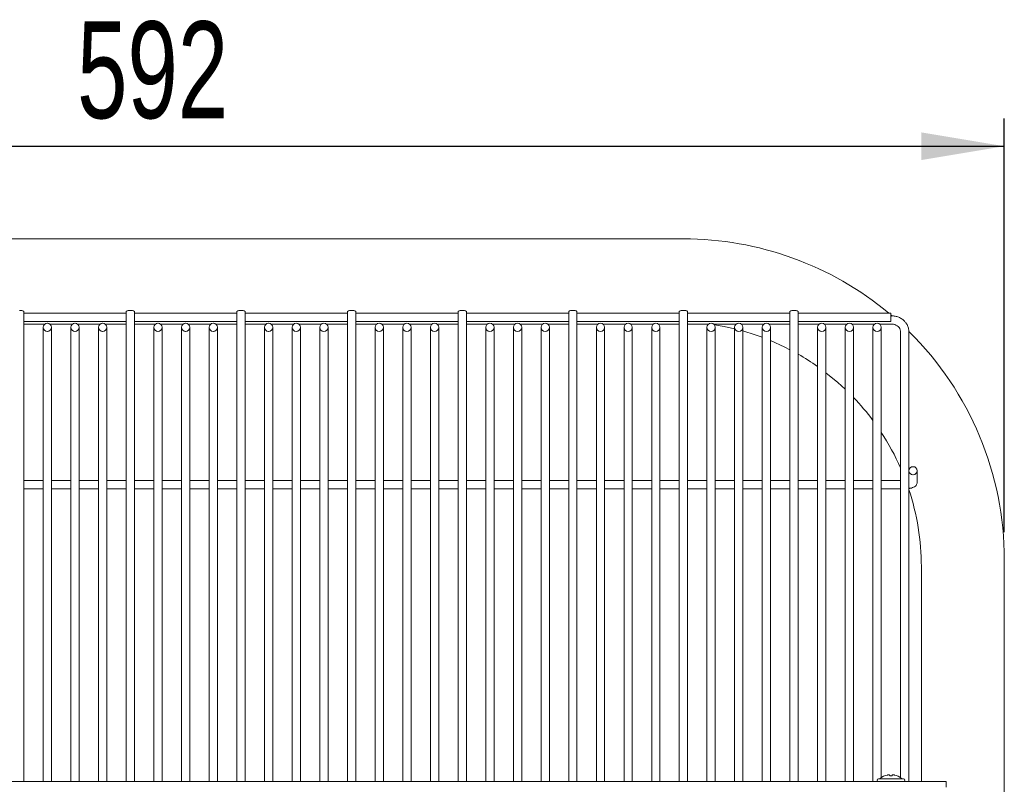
# Model space of a CAD drawing. Header units: millimetres. Extents: x 0 to 553, y -4 to 396.
# Tile 4 of 32: x 82 to 117, y 60 to 87. Entities that reach past the tile are written whole.
import ezdxf

# ---------------------------------------------------------------- set-up
doc = ezdxf.new("R2010")
doc.units = ezdxf.units.MM
doc.layers.add('TEMP', color=7, linetype='Continuous')
doc.styles.add('SLDTEXTSTYLE2', font='TXT', dxfattribs={"width": 0.7})
doc.dimstyles.new('SLDDIMSTYLE0', dxfattribs={"dimtxt": 3.5, "dimasz": 3, "dimexe": 0, "dimexo": 0.0625, "dimgap": 0.875, "dimtad": 2, "dimlfac": 10, "dimrnd": 1e-09, "dimzin": 12, "dimdsep": 46, "dimtxsty": 'SLDTEXTSTYLE2', "dimsah": 1, "dimcen": 0.09, "dimadec": 0, "dimazin": 3, "dimtfac": 1, "dimtofl": 0, "dimtmove": 0, "dimatfit": 3, "dimfxl": 0, "dimfrac": 2, "dimtolj": 1, "dimtzin": 12, "dimarcsym": 0})

# ---------------------------------------------------------------- blocks, each defined once
blk = doc.blocks.new('_D_4')
at = {"layer": 'TEMP'}
for p, q in [((57.916, 68.963), (57.916, 83.912)), ((117.116, 68.963), (117.116, 83.912)), ((57.916, 82.912), (117.116, 82.912))]:
    blk.add_line(p, q, dxfattribs=at)
for points in [[(57.916, 82.912), (60.916, 82.412), (60.916, 83.412)], [(117.116, 82.912), (114.116, 83.412), (114.116, 82.412)]]:
    blk.add_solid(points, dxfattribs=at)
at = {"layer": 'TEMP', "insert": (83.591, 87.424, -5.171), "char_height": 3.5, "attachment_point": 1, "style": 'SLDTEXTSTYLE2'}
blk.add_mtext('592', dxfattribs=at)

msp = doc.modelspace()

# ---------------------------------------------------------------- linework, layer by layer
at = {"color": 7, "linetype": 'Continuous', "lineweight": 15}
for p, q in [((105.5165, 79.563), (69.5165, 79.563)), ((81.5145, 76.9681), (81.5185, 76.9681)), ((81.6665, 76.936), (81.6665, 59.943)), ((85.3665, 59.943), (85.3665, 76.936)), ((85.5145, 76.9681), (85.5185, 76.9681)), ((85.6665, 76.936), (85.6665, 59.943)), ((89.3665, 59.943), (89.3665, 76.936)), ((89.5145, 76.9681), (89.5185, 76.9681)), ((89.6665, 76.936), (89.6665, 59.943)), ((93.3665, 59.943), (93.3665, 76.936)), ((93.5145, 76.9681), (93.5185, 76.9681)), ((93.6665, 76.936), (93.6665, 59.943)), ((97.3665, 59.943), (97.3665, 76.936)), ((97.5145, 76.9681), (97.5185, 76.9681)), ((97.6665, 76.936), (97.6665, 59.943)), ((101.3665, 59.943), (101.3665, 76.936)), ((101.5145, 76.9681), (101.5185, 76.9681)), ((101.6665, 76.936), (101.6665, 59.943)), ((105.3665, 59.943), (105.3665, 76.936)), ((105.5145, 76.9681), (105.5185, 76.9681)), ((105.6665, 76.936), (105.6665, 59.943)), ((109.3665, 59.943), (109.3665, 76.936)), ((109.5145, 76.9681), (109.5185, 76.9681)), ((109.6665, 76.936), (109.6665, 59.943)), ((85.3665, 76.8746), (81.6665, 76.8746)), ((81.6665, 76.5738), (85.3665, 76.5738)), ((89.3665, 76.8746), (85.6665, 76.8746)), ((85.6665, 76.5738), (89.3665, 76.5738)), ((93.3665, 76.8746), (89.6665, 76.8746)), ((89.6665, 76.5738), (93.3665, 76.5738)), ((97.3665, 76.8746), (93.6665, 76.8746)), ((93.6665, 76.5738), (97.3665, 76.5738)), ((101.3665, 76.8746), (97.6665, 76.8746)), ((97.6665, 76.5738), (101.3665, 76.5738)), ((105.3665, 76.8746), (101.6665, 76.8746)), ((101.6665, 76.5738), (105.3665, 76.5738)), ((109.3665, 76.8746), (105.6665, 76.8746)), ((105.6665, 76.5738), (109.3665, 76.5738)), ((113.0165, 76.8746), (109.6665, 76.8746)), ((109.6665, 76.5738), (113.0165, 76.5738)), ((113.0165, 76.8746), (113.0165, 76.7586)), ((113.0675, 76.7688), (113.0165, 76.8123)), ((113.0665, 76.7758), (113.0165, 76.7758)), ((113.0165, 76.7586), (113.0165, 76.7547)), ((113.0165, 76.7547), (113.0165, 76.5782)), ((113.0165, 76.5782), (113.0165, 76.5773)), ((113.0165, 76.5773), (113.0165, 76.5738)), ((81.6665, 76.475), (82.4163, 76.475)), ((82.3665, 76.3631), (82.3665, 76.367)), ((82.3665, 75.9951), (82.3665, 76.3631)), ((82.5145, 76.5114), (82.5185, 76.5114)), ((82.5145, 76.2186), (82.5185, 76.2186)), ((82.6167, 76.475), (83.4163, 76.475)), ((82.6665, 76.3631), (82.6665, 76.367)), ((82.6665, 76.3631), (82.6665, 75.9951)), ((83.3665, 76.3631), (83.3665, 76.367)), ((83.3665, 75.9951), (83.3665, 76.3631)), ((83.5145, 76.5114), (83.5185, 76.5114)), ((83.5145, 76.2186), (83.5185, 76.2186)), ((83.6167, 76.475), (84.4163, 76.475)), ((83.6665, 76.3631), (83.6665, 76.367)), ((83.6665, 76.3631), (83.6665, 75.9951)), ((84.3665, 76.3631), (84.3665, 76.367)), ((84.3665, 75.9951), (84.3665, 76.3631)), ((84.5145, 76.5114), (84.5185, 76.5114)), ((84.5145, 76.2186), (84.5185, 76.2186)), ((84.6167, 76.475), (85.3665, 76.475)), ((84.6665, 76.3631), (84.6665, 76.367)), ((84.6665, 76.3631), (84.6665, 75.9951)), ((85.6665, 76.475), (86.4163, 76.475)), ((86.3665, 76.3631), (86.3665, 76.367)), ((86.3665, 75.9951), (86.3665, 76.3631)), ((86.5145, 76.5114), (86.5185, 76.5114)), ((86.5145, 76.2186), (86.5185, 76.2186)), ((86.6167, 76.475), (87.4163, 76.475)), ((86.6665, 76.3631), (86.6665, 76.367)), ((86.6665, 76.3631), (86.6665, 75.9951)), ((87.3665, 76.3631), (87.3665, 76.367)), ((87.3665, 75.9951), (87.3665, 76.3631)), ((87.5145, 76.5114), (87.5185, 76.5114)), ((87.5145, 76.2186), (87.5185, 76.2186)), ((87.6167, 76.475), (88.4163, 76.475)), ((87.6665, 76.3631), (87.6665, 76.367)), ((87.6665, 76.3631), (87.6665, 75.9951)), ((88.3665, 76.3631), (88.3665, 76.367)), ((88.3665, 75.9951), (88.3665, 76.3631)), ((88.5145, 76.5114), (88.5185, 76.5114)), ((88.5145, 76.2186), (88.5185, 76.2186)), ((88.6167, 76.475), (89.3665, 76.475)), ((88.6665, 76.3631), (88.6665, 76.367)), ((88.6665, 76.3631), (88.6665, 75.9951)), ((89.6665, 76.475), (90.4163, 76.475)), ((90.3665, 76.3631), (90.3665, 76.367)), ((90.3665, 75.9951), (90.3665, 76.3631)), ((90.5145, 76.5114), (90.5185, 76.5114)), ((90.5145, 76.2186), (90.5185, 76.2186)), ((90.6167, 76.475), (91.4163, 76.475)), ((90.6665, 76.3631), (90.6665, 76.367)), ((90.6665, 76.3631), (90.6665, 75.9951)), ((91.3665, 76.3631), (91.3665, 76.367)), ((91.3665, 75.9951), (91.3665, 76.3631)), ((91.5145, 76.5114), (91.5185, 76.5114)), ((91.5145, 76.2186), (91.5185, 76.2186)), ((91.6167, 76.475), (92.4163, 76.475)), ((91.6665, 76.3631), (91.6665, 76.367)), ((91.6665, 76.3631), (91.6665, 75.9951)), ((92.3665, 76.3631), (92.3665, 76.367)), ((92.3665, 75.9951), (92.3665, 76.3631)), ((92.5145, 76.5114), (92.5185, 76.5114)), ((92.5145, 76.2186), (92.5185, 76.2186)), ((92.6167, 76.475), (93.3665, 76.475)), ((92.6665, 76.3631), (92.6665, 76.367)), ((92.6665, 76.3631), (92.6665, 75.9951)), ((93.6665, 76.475), (94.4163, 76.475)), ((94.3665, 76.3631), (94.3665, 76.367)), ((94.3665, 75.9951), (94.3665, 76.3631)), ((94.5145, 76.5114), (94.5185, 76.5114)), ((94.5145, 76.2186), (94.5185, 76.2186)), ((94.6167, 76.475), (95.4163, 76.475)), ((94.6665, 76.3631), (94.6665, 76.367)), ((94.6665, 76.3631), (94.6665, 75.9951)), ((95.3665, 76.3631), (95.3665, 76.367)), ((95.3665, 75.9951), (95.3665, 76.3631)), ((95.5145, 76.5114), (95.5185, 76.5114)), ((95.5145, 76.2186), (95.5185, 76.2186)), ((95.6167, 76.475), (96.4163, 76.475)), ((95.6665, 76.3631), (95.6665, 76.367)), ((95.6665, 76.3631), (95.6665, 75.9951)), ((96.3665, 76.3631), (96.3665, 76.367)), ((96.3665, 75.9951), (96.3665, 76.3631)), ((96.5145, 76.5114), (96.5185, 76.5114)), ((96.5145, 76.2186), (96.5185, 76.2186)), ((96.6167, 76.475), (97.3665, 76.475)), ((96.6665, 76.3631), (96.6665, 76.367)), ((96.6665, 76.3631), (96.6665, 75.9951)), ((97.6665, 76.475), (98.4163, 76.475)), ((98.3665, 76.3631), (98.3665, 76.367)), ((98.3665, 75.9951), (98.3665, 76.3631)), ((98.5145, 76.5114), (98.5185, 76.5114)), ((98.5145, 76.2186), (98.5185, 76.2186)), ((98.6167, 76.475), (99.4163, 76.475)), ((98.6665, 76.3631), (98.6665, 76.367)), ((98.6665, 76.3631), (98.6665, 75.9951)), ((99.3665, 76.3631), (99.3665, 76.367)), ((99.3665, 75.9951), (99.3665, 76.3631)), ((99.5145, 76.5114), (99.5185, 76.5114)), ((99.5145, 76.2186), (99.5185, 76.2186)), ((99.6167, 76.475), (100.4163, 76.475)), ((99.6665, 76.3631), (99.6665, 76.367)), ((99.6665, 76.3631), (99.6665, 75.9951)), ((100.3665, 76.3631), (100.3665, 76.367)), ((100.3665, 75.9951), (100.3665, 76.3631)), ((100.5145, 76.5114), (100.5185, 76.5114)), ((100.5145, 76.2186), (100.5185, 76.2186)), ((100.6167, 76.475), (101.3665, 76.475)), ((100.6665, 76.3631), (100.6665, 76.367)), ((100.6665, 76.3631), (100.6665, 75.9951)), ((101.6665, 76.475), (102.4163, 76.475)), ((102.3665, 76.3631), (102.3665, 76.367)), ((102.3665, 75.9951), (102.3665, 76.3631)), ((102.5145, 76.5114), (102.5185, 76.5114)), ((102.5145, 76.2186), (102.5185, 76.2186)), ((102.6167, 76.475), (103.4163, 76.475)), ((102.6665, 76.3631), (102.6665, 76.367)), ((102.6665, 76.3631), (102.6665, 75.9951)), ((103.3665, 76.3631), (103.3665, 76.367)), ((103.3665, 75.9951), (103.3665, 76.3631)), ((103.5145, 76.5114), (103.5185, 76.5114)), ((103.5145, 76.2186), (103.5185, 76.2186)), ((103.6167, 76.475), (104.4163, 76.475)), ((103.6665, 76.3631), (103.6665, 76.367)), ((103.6665, 76.3631), (103.6665, 75.9951)), ((104.3665, 76.3631), (104.3665, 76.367)), ((104.3665, 75.9951), (104.3665, 76.3631)), ((104.5145, 76.5114), (104.5185, 76.5114)), ((104.5145, 76.2186), (104.5185, 76.2186)), ((104.6167, 76.475), (105.3665, 76.475)), ((104.6665, 76.3631), (104.6665, 76.367)), ((104.6665, 76.3631), (104.6665, 75.9951)), ((105.6665, 76.475), (106.4163, 76.475)), ((106.3665, 76.3631), (106.3665, 76.367)), ((106.3665, 75.9951), (106.3665, 76.3631)), ((106.5145, 76.5114), (106.5185, 76.5114)), ((106.5145, 76.2186), (106.5185, 76.2186)), ((106.6167, 76.475), (107.4163, 76.475)), ((106.6665, 76.3631), (106.6665, 76.367)), ((106.6665, 76.3631), (106.6665, 75.9951)), ((107.3665, 76.3631), (107.3665, 76.367)), ((107.3665, 75.9951), (107.3665, 76.3631)), ((107.5145, 76.5114), (107.5185, 76.5114)), ((107.5145, 76.2186), (107.5185, 76.2186)), ((107.6167, 76.475), (108.4163, 76.475)), ((107.6665, 76.3631), (107.6665, 76.367)), ((107.6665, 76.3631), (107.6665, 75.9951)), ((108.3665, 76.3631), (108.3665, 76.367)), ((108.3665, 75.9951), (108.3665, 76.3631)), ((108.5145, 76.5114), (108.5185, 76.5114)), ((108.5145, 76.2186), (108.5185, 76.2186)), ((108.6167, 76.475), (109.3665, 76.475)), ((108.6665, 76.3631), (108.6665, 76.367)), ((108.6665, 76.3631), (108.6665, 75.9951)), ((109.6665, 76.475), (110.4163, 76.475)), ((110.3665, 76.3631), (110.3665, 76.367)), ((110.3665, 75.9951), (110.3665, 76.3631)), ((110.5145, 76.5114), (110.5185, 76.5114)), ((110.5145, 76.2186), (110.5185, 76.2186)), ((110.6167, 76.475), (111.4163, 76.475)), ((110.6665, 76.3631), (110.6665, 76.367)), ((110.6665, 76.3631), (110.6665, 75.9951)), ((111.3665, 76.3631), (111.3665, 76.367)), ((111.3665, 75.9951), (111.3665, 76.3631)), ((111.5145, 76.5114), (111.5185, 76.5114)), ((111.5145, 76.2186), (111.5185, 76.2186)), ((111.6167, 76.475), (112.4163, 76.475)), ((111.6665, 76.3631), (111.6665, 76.367)), ((111.6665, 76.3631), (111.6665, 75.9951)), ((112.3665, 76.3631), (112.3665, 76.367)), ((112.3665, 75.9951), (112.3665, 76.3631)), ((112.5145, 76.5114), (112.5185, 76.5114)), ((112.5145, 76.2186), (112.5185, 76.2186)), ((112.6167, 76.475), (113.0665, 76.475)), ((112.6665, 76.3631), (112.6665, 76.367)), ((112.6665, 76.3631), (112.6665, 75.9951)), ((113.3665, 76.1865), (113.3627, 76.2326)), ((113.3628, 76.2316), (113.3665, 76.1857)), ((113.3665, 60.0806), (113.3665, 76.1865)), ((113.6665, 76.1865), (113.6665, 71.1818)), ((82.3665, 75.5204), (82.3665, 75.9951)), ((82.6665, 75.9951), (82.6665, 75.5204)), ((83.3665, 75.5204), (83.3665, 75.9951)), ((83.6665, 75.9951), (83.6665, 75.5204)), ((84.3665, 75.5204), (84.3665, 75.9951)), ((84.6665, 75.9951), (84.6665, 75.5204)), ((86.3665, 75.5204), (86.3665, 75.9951)), ((86.6665, 75.9951), (86.6665, 75.5204)), ((87.3665, 75.5204), (87.3665, 75.9951)), ((87.6665, 75.9951), (87.6665, 75.5204)), ((88.3665, 75.5204), (88.3665, 75.9951)), ((88.6665, 75.9951), (88.6665, 75.5204)), ((90.3665, 75.5204), (90.3665, 75.9951)), ((90.6665, 75.9951), (90.6665, 75.5204)), ((91.3665, 75.5204), (91.3665, 75.9951)), ((91.6665, 75.9951), (91.6665, 75.5204)), ((92.3665, 75.5204), (92.3665, 75.9951)), ((92.6665, 75.9951), (92.6665, 75.5204)), ((94.3665, 75.5204), (94.3665, 75.9951)), ((94.6665, 75.9951), (94.6665, 75.5204)), ((95.3665, 75.5204), (95.3665, 75.9951)), ((95.6665, 75.9951), (95.6665, 75.5204)), ((96.3665, 75.5204), (96.3665, 75.9951)), ((96.6665, 75.9951), (96.6665, 75.5204)), ((98.3665, 75.5204), (98.3665, 75.9951)), ((98.6665, 75.9951), (98.6665, 75.5204)), ((99.3665, 75.5204), (99.3665, 75.9951)), ((99.6665, 75.9951), (99.6665, 75.5204)), ((100.3665, 75.5204), (100.3665, 75.9951)), ((100.6665, 75.9951), (100.6665, 75.5204)), ((102.3665, 75.5204), (102.3665, 75.9951)), ((102.6665, 75.9951), (102.6665, 75.5204)), ((103.3665, 75.5204), (103.3665, 75.9951)), ((103.6665, 75.9951), (103.6665, 75.5204)), ((104.3665, 75.5204), (104.3665, 75.9951)), ((104.6665, 75.9951), (104.6665, 75.5204)), ((106.3665, 75.5204), (106.3665, 75.9951)), ((106.6665, 75.9951), (106.6665, 75.5204)), ((107.3665, 75.5204), (107.3665, 75.9951)), ((107.6665, 75.9951), (107.6665, 75.5204)), ((108.3665, 75.5204), (108.3665, 75.9951)), ((108.6665, 75.9951), (108.6665, 75.5204)), ((110.3665, 75.5204), (110.3665, 75.9951)), ((110.6665, 75.9951), (110.6665, 75.5204)), ((111.3665, 75.5204), (111.3665, 75.9951)), ((111.6665, 75.9951), (111.6665, 75.5204)), ((112.3665, 75.5204), (112.3665, 75.9951)), ((112.6665, 75.9951), (112.6665, 75.5204)), ((82.3665, 59.943), (82.3665, 75.5204)), ((82.6665, 75.5204), (82.6665, 59.943)), ((83.3665, 59.943), (83.3665, 75.5204)), ((83.6665, 75.5204), (83.6665, 59.943)), ((84.3665, 59.943), (84.3665, 75.5204)), ((84.6665, 75.5204), (84.6665, 59.943)), ((86.3665, 59.943), (86.3665, 75.5204)), ((86.6665, 75.5204), (86.6665, 59.943)), ((87.3665, 59.943), (87.3665, 75.5204)), ((87.6665, 75.5204), (87.6665, 59.943)), ((88.3665, 59.943), (88.3665, 75.5204)), ((88.6665, 75.5204), (88.6665, 59.943)), ((90.3665, 59.943), (90.3665, 75.5204)), ((90.6665, 75.5204), (90.6665, 59.943)), ((91.3665, 59.943), (91.3665, 75.5204)), ((91.6665, 75.5204), (91.6665, 59.943)), ((92.3665, 59.943), (92.3665, 75.5204)), ((92.6665, 75.5204), (92.6665, 59.943)), ((94.3665, 59.943), (94.3665, 75.5204)), ((94.6665, 75.5204), (94.6665, 59.943)), ((95.3665, 59.943), (95.3665, 75.5204)), ((95.6665, 75.5204), (95.6665, 59.943)), ((96.3665, 59.943), (96.3665, 75.5204)), ((96.6665, 75.5204), (96.6665, 59.943)), ((98.3665, 59.943), (98.3665, 75.5204)), ((98.6665, 75.5204), (98.6665, 59.943)), ((99.3665, 59.943), (99.3665, 75.5204)), ((99.6665, 75.5204), (99.6665, 59.943)), ((100.3665, 59.943), (100.3665, 75.5204)), ((100.6665, 75.5204), (100.6665, 59.943)), ((102.3665, 59.943), (102.3665, 75.5204)), ((102.6665, 75.5204), (102.6665, 59.943)), ((103.3665, 59.943), (103.3665, 75.5204)), ((103.6665, 75.5204), (103.6665, 59.943)), ((104.3665, 59.943), (104.3665, 75.5204)), ((104.6665, 75.5204), (104.6665, 59.943)), ((106.3665, 59.943), (106.3665, 75.5204)), ((106.6665, 75.5204), (106.6665, 59.943)), ((107.3665, 59.943), (107.3665, 75.5204)), ((107.6665, 75.5204), (107.6665, 59.943)), ((108.3665, 59.943), (108.3665, 75.5204)), ((108.6665, 75.5204), (108.6665, 59.943)), ((110.3665, 59.943), (110.3665, 75.5204)), ((110.6665, 75.5204), (110.6665, 59.943)), ((111.3665, 59.943), (111.3665, 75.5204)), ((111.6665, 75.5204), (111.6665, 59.943)), ((112.3665, 59.943), (112.3665, 75.5204)), ((112.6665, 75.5204), (112.6665, 60.0806)), ((113.8185, 71.3263), (113.8145, 71.3263)), ((113.6665, 71.1779), (113.6665, 71.1818)), ((113.6665, 71.1567), (113.6665, 71.1779)), ((113.6665, 71.1567), (113.6665, 59.943)), ((113.8185, 71.0334), (113.8145, 71.0334)), ((113.9665, 71.1779), (113.9665, 71.1818)), ((113.9665, 71.1779), (113.9665, 70.7558)), ((82.3665, 70.8216), (81.6665, 70.8216)), ((81.6665, 70.5208), (82.3665, 70.5208)), ((83.3665, 70.8216), (82.6665, 70.8216)), ((82.6665, 70.5208), (83.3665, 70.5208)), ((84.3665, 70.8216), (83.6665, 70.8216)), ((83.6665, 70.5208), (84.3665, 70.5208)), ((85.3665, 70.8216), (84.6665, 70.8216)), ((84.6665, 70.5208), (85.3665, 70.5208)), ((86.3665, 70.8216), (85.6665, 70.8216)), ((85.6665, 70.5208), (86.3665, 70.5208)), ((87.3665, 70.8216), (86.6665, 70.8216)), ((86.6665, 70.5208), (87.3665, 70.5208)), ((88.3665, 70.8216), (87.6665, 70.8216)), ((87.6665, 70.5208), (88.3665, 70.5208)), ((89.3665, 70.8216), (88.6665, 70.8216)), ((88.6665, 70.5208), (89.3665, 70.5208)), ((90.3665, 70.8216), (89.6665, 70.8216)), ((89.6665, 70.5208), (90.3665, 70.5208)), ((91.3665, 70.8216), (90.6665, 70.8216)), ((90.6665, 70.5208), (91.3665, 70.5208)), ((92.3665, 70.8216), (91.6665, 70.8216)), ((91.6665, 70.5208), (92.3665, 70.5208)), ((93.3665, 70.8216), (92.6665, 70.8216)), ((92.6665, 70.5208), (93.3665, 70.5208)), ((94.3665, 70.8216), (93.6665, 70.8216)), ((93.6665, 70.5208), (94.3665, 70.5208)), ((95.3665, 70.8216), (94.6665, 70.8216)), ((94.6665, 70.5208), (95.3665, 70.5208)), ((96.3665, 70.8216), (95.6665, 70.8216)), ((95.6665, 70.5208), (96.3665, 70.5208)), ((97.3665, 70.8216), (96.6665, 70.8216)), ((96.6665, 70.5208), (97.3665, 70.5208)), ((98.3665, 70.8216), (97.6665, 70.8216)), ((97.6665, 70.5208), (98.3665, 70.5208)), ((99.3665, 70.8216), (98.6665, 70.8216)), ((98.6665, 70.5208), (99.3665, 70.5208)), ((100.3665, 70.8216), (99.6665, 70.8216)), ((99.6665, 70.5208), (100.3665, 70.5208)), ((101.3665, 70.8216), (100.6665, 70.8216)), ((100.6665, 70.5208), (101.3665, 70.5208)), ((102.3665, 70.8216), (101.6665, 70.8216)), ((101.6665, 70.5208), (102.3665, 70.5208)), ((103.3665, 70.8216), (102.6665, 70.8216)), ((102.6665, 70.5208), (103.3665, 70.5208)), ((104.3665, 70.8216), (103.6665, 70.8216)), ((103.6665, 70.5208), (104.3665, 70.5208)), ((105.3665, 70.8216), (104.6665, 70.8216)), ((104.6665, 70.5208), (105.3665, 70.5208)), ((106.3665, 70.8216), (105.6665, 70.8216)), ((105.6665, 70.5208), (106.3665, 70.5208)), ((107.3665, 70.8216), (106.6665, 70.8216)), ((106.6665, 70.5208), (107.3665, 70.5208)), ((108.3665, 70.8216), (107.6665, 70.8216)), ((107.6665, 70.5208), (108.3665, 70.5208)), ((109.3665, 70.8216), (108.6665, 70.8216)), ((108.6665, 70.5208), (109.3665, 70.5208)), ((110.3665, 70.8216), (109.6665, 70.8216)), ((109.6665, 70.5208), (110.3665, 70.5208)), ((111.3665, 70.8216), (110.6665, 70.8216)), ((110.6665, 70.5208), (111.3665, 70.5208)), ((112.3665, 70.8216), (111.6665, 70.8216)), ((111.6665, 70.5208), (112.3665, 70.5208)), ((113.3665, 70.8216), (112.6665, 70.8216)), ((112.6665, 70.5208), (113.3665, 70.5208)), ((114.1165, 59.943), (114.1165, 67.713)), ((117.1165, 57.963), (117.1165, 67.963)), ((62.0165, 59.943), (113.0165, 59.943)), ((112.5665, 60.043), (113.4665, 60.043)), ((112.6282, 60.0529), (112.6301, 60.0529)), ((113.0165, 59.943), (115.0165, 59.943)), ((113.4029, 60.0529), (113.4048, 60.0529)), ((115.0165, 59.943), (115.0165, 59.743))]:
    msp.add_line(p, q, dxfattribs=at)
at = {"color": 7, "linetype": 'Continuous', "lineweight": 15, "flags": 128}
for points in [[(107.3665, 76.3102), (106.993, 76.3929), (106.6345, 76.4566)], [(108.3665, 76.0023), (108.1112, 76.0933), (107.6665, 76.2313)], [(109.3665, 75.556), (109.1807, 75.6503), (108.6665, 75.8838)], [(111.3665, 74.1249), (111.1017, 74.3668), (110.6665, 74.7246)]]:
    msp.add_lwpolyline(points, dxfattribs=at)
at = {"color": 7, "linetype": 'Continuous', "lineweight": 15}
for centre, radius, start, end in [((105.5165, 67.963), 11.6, 50.19636, 90), ((81.5537, 76.7731), 0.1982, 55.32349, 100.25112), ((85.4792, 76.7731), 0.1982, 79.749, 124.67639), ((85.5537, 76.7731), 0.1982, 55.32373, 100.25093), ((89.4792, 76.7731), 0.1982, 79.74903, 124.67634), ((89.5537, 76.7731), 0.1982, 55.32369, 100.25094), ((93.4792, 76.7731), 0.1982, 79.74907, 124.67627), ((93.5537, 76.7731), 0.1982, 55.32353, 100.25107), ((97.4792, 76.7731), 0.1982, 79.74888, 124.67651), ((97.5537, 76.7731), 0.1982, 55.32372, 100.25088), ((101.4792, 76.7731), 0.1982, 79.74912, 124.67628), ((101.5537, 76.7731), 0.1982, 55.32372, 100.25088), ((105.4792, 76.7731), 0.1982, 79.74885, 124.67654), ((105.5537, 76.7731), 0.1982, 55.32426, 100.25058), ((109.4792, 76.7731), 0.1981, 79.74862, 124.67677), ((109.5537, 76.7731), 0.1981, 55.32323, 100.25138), ((82.5127, 76.3652), 0.1463, 89.32091, 179.30403), ((82.5127, 76.3648), 0.1463, 180.69538, 270.67909), ((82.5202, 76.3652), 0.1463, 0.69597, 90.67909), ((82.5202, 76.3648), 0.1463, 269.32091, 359.30462), ((83.5127, 76.3652), 0.1463, 89.32079, 179.30444), ((83.5127, 76.3648), 0.1463, 180.69496, 270.67922), ((83.5202, 76.3652), 0.1463, 0.69585, 90.67892), ((83.5202, 76.3648), 0.1463, 269.32107, 359.30475), ((84.5127, 76.3652), 0.1463, 89.32108, 179.30415), ((84.5127, 76.3648), 0.1463, 180.69525, 270.67893), ((84.5202, 76.3652), 0.1463, 0.6957, 90.67907), ((84.5202, 76.3648), 0.1463, 269.32093, 359.30489), ((86.5127, 76.3652), 0.1463, 89.32093, 179.30415), ((86.5127, 76.3648), 0.1463, 180.69526, 270.67907), ((86.5202, 76.3652), 0.1463, 0.69591, 90.67901), ((86.5202, 76.3648), 0.1463, 269.32099, 359.30468), ((87.5127, 76.3652), 0.1463, 89.32096, 179.30419), ((87.5127, 76.3648), 0.1463, 180.69521, 270.67904), ((87.5202, 76.3652), 0.1463, 0.69578, 90.67907), ((87.5202, 76.3648), 0.1463, 269.32093, 359.30482), ((88.5127, 76.3652), 0.1463, 89.32085, 179.30434), ((88.5127, 76.3648), 0.1463, 180.69507, 270.67915), ((88.5202, 76.3652), 0.1463, 0.69581, 90.67904), ((88.5202, 76.3648), 0.1463, 269.32096, 359.30479), ((90.5127, 76.3652), 0.1463, 89.32094, 179.30421), ((90.5127, 76.3648), 0.1463, 180.69519, 270.67906), ((90.5202, 76.3652), 0.1463, 0.69578, 90.67906), ((90.5202, 76.3648), 0.1463, 269.32093, 359.30481), ((91.5127, 76.3652), 0.1463, 89.32093, 179.30423), ((91.5127, 76.3648), 0.1463, 180.69518, 270.67908), ((91.5202, 76.3652), 0.1463, 0.69581, 90.67907), ((91.5202, 76.3648), 0.1463, 269.32092, 359.30479), ((92.5127, 76.3652), 0.1463, 89.32096, 179.30419), ((92.5127, 76.3648), 0.1463, 180.69521, 270.67904), ((92.5202, 76.3652), 0.1463, 0.69581, 90.67904), ((92.5202, 76.3648), 0.1463, 269.32096, 359.30479), ((94.5127, 76.3652), 0.1463, 89.32093, 179.3043), ((94.5127, 76.3648), 0.1463, 180.69511, 270.67907), ((94.5202, 76.3652), 0.1463, 0.6957, 90.67907), ((94.5202, 76.3648), 0.1463, 269.32093, 359.30489), ((95.5127, 76.3652), 0.1463, 89.32093, 179.30415), ((95.5127, 76.3648), 0.1463, 180.69526, 270.67907), ((95.5202, 76.3652), 0.1463, 0.69591, 90.67901), ((95.5202, 76.3648), 0.1463, 269.32099, 359.30468), ((96.5127, 76.3652), 0.1463, 89.32091, 179.30403), ((96.5127, 76.3648), 0.1463, 180.69538, 270.67909), ((96.5202, 76.3652), 0.1463, 0.69597, 90.67909), ((96.5202, 76.3648), 0.1463, 269.32091, 359.30462), ((98.5127, 76.3652), 0.1463, 89.32108, 179.30415), ((98.5127, 76.3648), 0.1463, 180.69525, 270.67893), ((98.5202, 76.3652), 0.1463, 0.69585, 90.67892), ((98.5202, 76.3648), 0.1463, 269.32107, 359.30475), ((99.5127, 76.3652), 0.1463, 89.32108, 179.30415), ((99.5127, 76.3648), 0.1463, 180.69525, 270.67893), ((99.5202, 76.3652), 0.1463, 0.69556, 90.67921), ((99.5202, 76.3648), 0.1463, 269.32078, 359.30504), ((100.5127, 76.3652), 0.1463, 89.32091, 179.30403), ((100.5127, 76.3648), 0.1463, 180.69538, 270.67909), ((100.5202, 76.3652), 0.1463, 0.69585, 90.67921), ((100.5202, 76.3648), 0.1463, 269.32079, 359.30474), ((102.5127, 76.3652), 0.1463, 89.32108, 179.30415), ((102.5127, 76.3648), 0.1463, 180.69525, 270.67893), ((102.5202, 76.3652), 0.1463, 0.69643, 90.67863), ((102.5202, 76.3648), 0.1463, 269.32136, 359.30417), ((103.5127, 76.3652), 0.1463, 89.3205, 179.30473), ((103.5127, 76.3648), 0.1463, 180.69468, 270.67951), ((103.5202, 76.3652), 0.1463, 0.69527, 90.6795), ((103.5202, 76.3648), 0.1463, 269.32049, 359.30532), ((104.5127, 76.3652), 0.1463, 89.32165, 179.30357), ((104.5127, 76.3648), 0.1463, 180.69583, 270.67835), ((104.5202, 76.3652), 0.1463, 0.69585, 90.67893), ((104.5202, 76.3648), 0.1463, 269.32107, 359.30475), ((106.5127, 76.3652), 0.1463, 89.3205, 179.30473), ((106.5127, 76.3648), 0.1463, 180.69468, 270.67951), ((106.5202, 76.3652), 0.1463, 0.69527, 90.6795), ((106.5202, 76.3648), 0.1463, 269.32049, 359.30532), ((107.5127, 76.3652), 0.1463, 89.32165, 179.30357), ((107.5127, 76.3648), 0.1463, 180.69583, 270.67835), ((107.5202, 76.3652), 0.1463, 0.69643, 90.67835), ((107.5202, 76.3648), 0.1463, 269.32165, 359.30417), ((108.5127, 76.3652), 0.1463, 89.3205, 179.30473), ((108.5127, 76.3648), 0.1463, 180.69468, 270.67951), ((108.5202, 76.3652), 0.1463, 0.69527, 90.6795), ((108.5202, 76.3648), 0.1463, 269.32049, 359.30532), ((110.5127, 76.3652), 0.1463, 89.32165, 179.30357), ((110.5127, 76.3648), 0.1463, 180.69583, 270.67835), ((110.5202, 76.3652), 0.1463, 0.69643, 90.67835), ((110.5202, 76.3648), 0.1463, 269.32165, 359.30417), ((111.5127, 76.3652), 0.1463, 89.3205, 179.30473), ((111.5127, 76.3648), 0.1463, 180.69468, 270.67951), ((111.5202, 76.3652), 0.1463, 0.69527, 90.6795), ((111.5202, 76.3648), 0.1463, 269.32049, 359.30532), ((112.5127, 76.3652), 0.1463, 89.32108, 179.30357), ((112.5127, 76.3648), 0.1463, 180.69584, 270.67892), ((112.5202, 76.3652), 0.1463, 0.69551, 90.67926), ((112.5202, 76.3648), 0.1463, 269.32074, 359.30508), ((105.5165, 67.963), 11.6, 0, 45.28309), ((105.2665, 67.713), 8.85, 54.8113, 60.18672), ((105.2665, 67.713), 8.85, 36.65355, 43.68369), ((105.2665, 67.713), 8.85, 23.75814, 33.26337), ((113.8127, 71.18), 0.1463, 89.32074, 179.30508), ((113.8202, 71.18), 0.1463, 0.69492, 90.67926), ((113.8127, 71.1796), 0.1463, 180.69492, 270.67926), ((113.8202, 71.1796), 0.1463, 269.32074, 359.30508), ((105.2665, 67.713), 8.85, 0, 18.34974), ((113.0162, 59.5817), 0.6092, 101.77528, 129.32853), ((113.0168, 59.5817), 0.6092, 50.67147, 78.22472), ((112.5665, 59.993), 0.05, 90, 270), ((113.0165, 59.5847), 0.6083, 129.66685, 131.11209), ((113.0165, 59.5904), 0.5569, 85.46053, 94.53947), ((113.0165, 59.5847), 0.6083, 48.88791, 50.33315), ((113.4665, 59.993), 0.05, 270, 90)]:
    msp.add_arc(centre, radius, start, end, dxfattribs=at)
for points, knots in [([(113.539, 76.5448), (113.5179, 76.5709), (113.4682, 76.6324), (113.3636, 76.7038), (113.2386, 76.7562), (113.1365, 76.7744), (113.0797, 76.7755), (113.0665, 76.7758)], [0, 0, 0, 0, 0.1851868, 0.4363709, 0.6879917, 0.9275535, 1, 1, 1, 1]), ([(113.6665, 76.1865), (113.6654, 76.2138), (113.6624, 76.2861), (113.6297, 76.3995), (113.5858, 76.4939), (113.547, 76.5361), (113.539, 76.5448)], [0, 0, 0, 0, 0.2108506, 0.5595277, 0.908575, 1, 1, 1, 1]), ([(113.0665, 76.475), (113.0805, 76.4745), (113.1265, 76.4726), (113.2028, 76.449), (113.2816, 76.3941), (113.34, 76.3188), (113.355, 76.2596), (113.3623, 76.2304)], [0, 0, 0, 0, 0.0984845, 0.3242943, 0.5510017, 0.778747, 1, 1, 1, 1]), ([(113.6665, 70.5389), (113.6794, 70.5405), (113.7306, 70.5471), (113.7992, 70.5657), (113.8706, 70.5949), (113.9278, 70.6412), (113.9615, 70.7001), (113.965, 70.7392), (113.9665, 70.7558)], [0, 0, 0, 0, 0.084423, 0.3337249, 0.5601506, 0.7475197, 0.8926226, 1, 1, 1, 1]), ([(112.8918, 60.1781), (112.8949, 60.1787), (112.9073, 60.181), (112.9284, 60.1837), (112.9502, 60.1842), (112.965, 60.1816), (112.9722, 60.1719), (112.9723, 60.1571), (112.9724, 60.1456)], [0, 0, 0, 0, 0.0415125, 0.1701549, 0.2989049, 0.4252799, 0.5529945, 1, 1, 1, 1]), ([(113.0606, 60.1456), (113.0619, 60.1554), (113.0638, 60.1691), (113.0645, 60.1799), (113.0772, 60.1838), (113.097, 60.1842), (113.1197, 60.182), (113.135, 60.1792), (113.1411, 60.1781)], [0, 0, 0, 0, 0.3782107, 0.5329547, 0.6615775, 0.7902932, 0.9166399, 1, 1, 1, 1])]:
    msp.add_open_spline(points, degree=3, knots=knots, dxfattribs=at)

# ---------------------------------------------------------------- dimensions: what is measured, and where the dimension line sits
at = {"layer": 'TEMP'}
dim = msp.add_linear_dim(base=(117.1165, 82.9118), p1=(57.9165, 67.963), p2=(117.1165, 67.963), dimstyle='SLDDIMSTYLE0', dxfattribs=at)
dim.commit()
dim.dimension.update_dxf_attribs({"geometry": '_D_4', "text_midpoint": (87.3972, 82.9118), "dimtype": 160})

doc.saveas('drawing.dxf')
